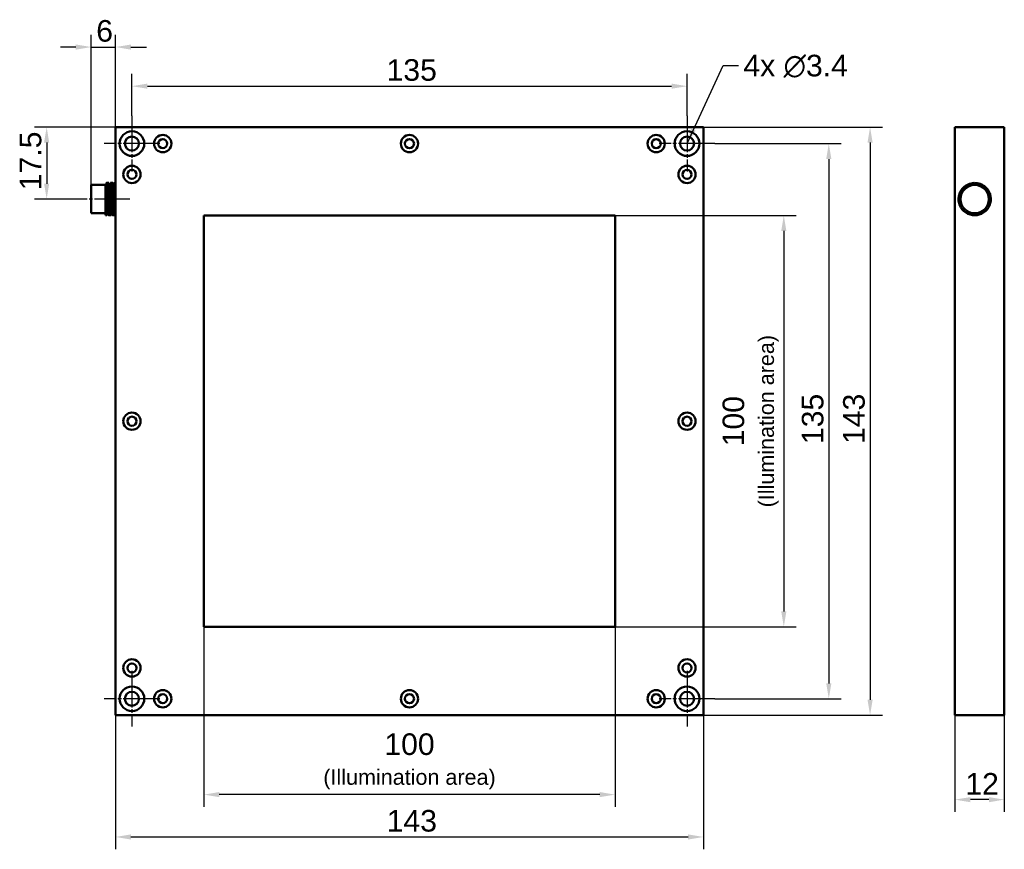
# Paper-space layout 'Blatt_1' of a CAD drawing. Header units: millimetres. Extents: x 8 to 248, y 19 to 221.
import ezdxf

# ---------------------------------------------------------------- set-up
doc = ezdxf.new("R2010")
doc.units = ezdxf.units.MM
doc.header["$LTSCALE"] = 1.5
doc.linetypes.add('CHAIN', pattern=[0.3543, 0.2362, -0.0295, 0.0591, -0.0295])
for name, color, linetype, lineweight in [('Bemaßungen(DIN)', 179, 'Continuous', 25), ('Mittellinie(DIN)', 179, 'CHAIN', 25), ('Mittelpunktmarkierung(DIN)', 179, 'Continuous', 25), ('Sichtbare Kanten(DIN)', 179, 'Continuous', 50), ('Symbole(DIN)', 179, 'Continuous', 25)]:
    doc.layers.add(name, color=color, linetype=linetype, lineweight=lineweight)
doc.styles.add('STANDARD-BSI~0', font='arial.ttf')
doc.dimstyles.new('Katalogzeichnungen', dxfattribs={"dimscale": 1.5, "dimtxt": 3.5, "dimasz": 2.5, "dimexe": 2, "dimexo": 0, "dimgap": 0.8, "dimtad": 1, "dimrnd": 1e-08, "dimdsep": 46, "dimtxsty": 'STANDARD-BSI~0', "dimcen": 0.09, "dimdle": 10, "dimclrd": 250, "dimclre": 250, "dimclrt": 250, "dimazin": 2, "dimtfac": 1, "dimtmove": 0, "dimatfit": 3, "dimfxl": 1, "dimtolj": 1, "dimtzin": 0, "dimlwd": 25, "dimlwe": 25, "dimarcsym": 0})
doc.dimstyles.new('Katalogzeichnungen$7', dxfattribs={"dimscale": 1.5, "dimtxt": 3.5, "dimasz": 2.5, "dimexe": 2, "dimexo": 0, "dimgap": 0.8, "dimtad": 1, "dimrnd": 1e-08, "dimdsep": 46, "dimtxsty": 'STANDARD-BSI~0', "dimcen": 0.09, "dimdle": 10, "dimclrd": 179, "dimclre": 250, "dimclrt": 250, "dimazin": 2, "dimtfac": 1, "dimtmove": 0, "dimatfit": 3, "dimfxl": 1, "dimtolj": 1, "dimtzin": 0, "dimlwd": 25, "dimlwe": 25, "dimarcsym": 0})

# ---------------------------------------------------------------- blocks, each defined once
blk = doc.blocks.new('*D9')
at = {"layer": 'Bemaßungen(DIN)', "color": 250, "linetype": 'Continuous', "lineweight": 25}
for p, q in [((35.78, 197.53), (35.78, 207.74)), ((170.78, 197.53), (170.78, 207.74)), ((39.53, 204.74), (167.03, 204.74))]:
    blk.add_line(p, q, dxfattribs=at)
at = {"layer": 'Bemaßungen(DIN)', "color": 250, "linetype": 'Continuous'}
for points in [[(39.53, 205.37), (39.53, 204.12), (35.78, 204.74)], [(167.03, 205.37), (167.03, 204.12), (170.78, 204.74)]]:
    blk.add_solid(points, dxfattribs=at)
at = {"layer": 'Defpoints', "color": 0, "linetype": 'Continuous'}
for p in [(170.78, 204.74), (35.78, 197.53), (170.78, 197.53)]:
    blk.add_point(p, dxfattribs=at)
at = {"layer": 'Bemaßungen(DIN)', "color": 250, "linetype": 'Continuous', "lineweight": 25, "insert": (97.7, 211.31), "char_height": 5.25, "attachment_point": 1, "style": 'STANDARD-BSI~0'}
blk.add_mtext('\\A1;135', dxfattribs=at)
blk = doc.blocks.new('*D10')
at = {"layer": 'Bemaßungen(DIN)', "color": 250, "linetype": 'Continuous', "lineweight": 25}
for p, q in [((31.78, 51.78), (31.78, 19.17)), ((174.78, 51.78), (174.78, 19.17)), ((35.53, 22.17), (171.03, 22.17))]:
    blk.add_line(p, q, dxfattribs=at)
at = {"layer": 'Bemaßungen(DIN)', "color": 250, "linetype": 'Continuous'}
for points in [[(35.53, 22.8), (35.53, 21.55), (31.78, 22.17)], [(171.03, 22.8), (171.03, 21.55), (174.78, 22.17)]]:
    blk.add_solid(points, dxfattribs=at)
at = {"layer": 'Defpoints', "color": 0, "linetype": 'Continuous'}
for p in [(31.78, 51.78), (174.78, 51.78), (174.78, 22.17)]:
    blk.add_point(p, dxfattribs=at)
at = {"layer": 'Bemaßungen(DIN)', "color": 250, "linetype": 'Continuous', "lineweight": 25, "insert": (97.72, 28.73), "char_height": 5.25, "attachment_point": 1, "style": 'STANDARD-BSI~0'}
blk.add_mtext('\\A1;143', dxfattribs=at)
blk = doc.blocks.new('*D11')
at = {"layer": 'Bemaßungen(DIN)', "color": 250, "linetype": 'Continuous', "lineweight": 25}
for p, q in [((153.28, 173.28), (197.31, 173.28)), ((194.31, 169.53), (194.31, 77.03)), ((153.28, 73.28), (197.31, 73.28))]:
    blk.add_line(p, q, dxfattribs=at)
at = {"layer": 'Bemaßungen(DIN)', "color": 250, "linetype": 'Continuous'}
for points in [[(193.69, 169.53), (194.94, 169.53), (194.31, 173.28)], [(193.69, 77.03), (194.94, 77.03), (194.31, 73.28)]]:
    blk.add_solid(points, dxfattribs=at)
at = {"layer": 'Defpoints', "color": 0, "linetype": 'Continuous'}
for p in [(153.28, 173.28), (153.28, 73.28), (194.31, 73.28)]:
    blk.add_point(p, dxfattribs=at)
at = {"layer": 'Bemaßungen(DIN)', "color": 250, "linetype": 'Continuous', "lineweight": 25, "insert": (179.42, 123.28), "char_height": 5.25, "attachment_point": 2, "rotation": 90, "style": 'STANDARD-BSI~0'}
blk.add_mtext('\\A1;\\fArial|b0|i0;\\H5.2500;100\\P\\fArial|b0|i0;\\H3.7500;(Illumination area)', dxfattribs=at)
blk = doc.blocks.new('*D12')
at = {"layer": 'Bemaßungen(DIN)', "color": 250, "linetype": 'Continuous', "lineweight": 25}
for p, q in [((174.78, 194.78), (218.29, 194.78)), ((215.29, 191.03), (215.29, 55.53)), ((174.78, 51.78), (218.29, 51.78))]:
    blk.add_line(p, q, dxfattribs=at)
at = {"layer": 'Bemaßungen(DIN)', "color": 250, "linetype": 'Continuous'}
for points in [[(214.67, 191.03), (215.92, 191.03), (215.29, 194.78)], [(214.67, 55.53), (215.92, 55.53), (215.29, 51.78)]]:
    blk.add_solid(points, dxfattribs=at)
at = {"layer": 'Defpoints', "color": 0, "linetype": 'Continuous'}
for p in [(174.78, 194.78), (174.78, 51.78), (215.29, 51.78)]:
    blk.add_point(p, dxfattribs=at)
at = {"layer": 'Bemaßungen(DIN)', "color": 250, "linetype": 'Continuous', "lineweight": 25, "insert": (208.73, 117.73), "char_height": 5.25, "attachment_point": 1, "rotation": 90, "style": 'STANDARD-BSI~0'}
blk.add_mtext('\\A1;143', dxfattribs=at)
blk = doc.blocks.new('*D13')
at = {"layer": 'Bemaßungen(DIN)', "color": 250, "linetype": 'Continuous', "lineweight": 25}
for p, q in [((235.94, 51.78), (235.94, 28.25)), ((247.94, 51.78), (247.94, 28.25)), ((244.19, 31.25), (239.69, 31.25))]:
    blk.add_line(p, q, dxfattribs=at)
at = {"layer": 'Bemaßungen(DIN)', "color": 250, "linetype": 'Continuous'}
for points in [[(239.69, 31.87), (239.69, 30.62), (235.94, 31.25)], [(244.19, 31.87), (244.19, 30.62), (247.94, 31.25)]]:
    blk.add_solid(points, dxfattribs=at)
at = {"layer": 'Defpoints', "color": 0, "linetype": 'Continuous'}
for p in [(235.94, 51.78), (247.94, 51.78), (235.94, 31.25)]:
    blk.add_point(p, dxfattribs=at)
at = {"layer": 'Bemaßungen(DIN)', "color": 250, "linetype": 'Continuous', "lineweight": 25, "insert": (238.45, 37.72), "char_height": 5.25, "attachment_point": 1, "style": 'STANDARD-BSI~0'}
blk.add_mtext('\\A1;12', dxfattribs=at)
blk = doc.blocks.new('*D14')
at = {"layer": 'Bemaßungen(DIN)', "color": 250, "linetype": 'Continuous', "lineweight": 25}
for p, q in [((177.53, 190.78), (208.25, 190.78)), ((205.25, 187.03), (205.25, 59.53)), ((177.53, 55.78), (208.25, 55.78))]:
    blk.add_line(p, q, dxfattribs=at)
at = {"layer": 'Bemaßungen(DIN)', "color": 250, "linetype": 'Continuous'}
for points in [[(204.63, 187.03), (205.88, 187.03), (205.25, 190.78)], [(204.63, 59.53), (205.88, 59.53), (205.25, 55.78)]]:
    blk.add_solid(points, dxfattribs=at)
at = {"layer": 'Defpoints', "color": 0, "linetype": 'Continuous'}
for p in [(177.53, 190.78), (177.53, 55.78), (205.25, 55.78)]:
    blk.add_point(p, dxfattribs=at)
at = {"layer": 'Bemaßungen(DIN)', "color": 250, "linetype": 'Continuous', "lineweight": 25, "insert": (198.69, 117.71), "char_height": 5.25, "attachment_point": 1, "rotation": 90, "style": 'STANDARD-BSI~0'}
blk.add_mtext('\\A1;135', dxfattribs=at)
blk = doc.blocks.new('*D15')
at = {"layer": 'Bemaßungen(DIN)', "color": 250, "linetype": 'Continuous', "lineweight": 25}
for p, q in [((53.28, 73.28), (53.28, 29.47)), ((153.28, 73.28), (153.28, 29.47)), ((149.53, 32.47), (57.03, 32.47))]:
    blk.add_line(p, q, dxfattribs=at)
at = {"layer": 'Bemaßungen(DIN)', "color": 250, "linetype": 'Continuous'}
for points in [[(57.03, 33.1), (57.03, 31.85), (53.28, 32.47)], [(149.53, 33.1), (149.53, 31.85), (153.28, 32.47)]]:
    blk.add_solid(points, dxfattribs=at)
at = {"layer": 'Defpoints', "color": 0, "linetype": 'Continuous'}
for p in [(53.28, 73.28), (153.28, 73.28), (53.28, 32.47)]:
    blk.add_point(p, dxfattribs=at)
at = {"layer": 'Bemaßungen(DIN)', "color": 250, "linetype": 'Continuous', "lineweight": 25, "insert": (103.28, 47.36), "char_height": 5.25, "attachment_point": 2, "style": 'STANDARD-BSI~0'}
blk.add_mtext('\\A1;\\fArial|b0|i0;\\H5.2500;100\\P\\fArial|b0|i0;\\H3.7500;(Illumination area)', dxfattribs=at)
blk = doc.blocks.new('*D16')
at = {"layer": 'Bemaßungen(DIN)', "color": 250, "linetype": 'Continuous', "lineweight": 25}
for p, q in [((25.88, 180.73), (25.88, 217.26)), ((31.78, 194.78), (31.78, 217.26)), ((22.13, 214.26), (18.38, 214.26)), ((25.88, 214.26), (31.78, 214.26)), ((35.53, 214.26), (39.28, 214.26))]:
    blk.add_line(p, q, dxfattribs=at)
at = {"layer": 'Bemaßungen(DIN)', "color": 250, "linetype": 'Continuous'}
for points in [[(22.13, 214.88), (22.13, 213.63), (25.88, 214.26)], [(35.53, 214.88), (35.53, 213.63), (31.78, 214.26)]]:
    blk.add_solid(points, dxfattribs=at)
at = {"layer": 'Defpoints', "color": 0, "linetype": 'Continuous'}
for p in [(31.78, 214.26), (31.78, 194.78), (25.88, 180.73)]:
    blk.add_point(p, dxfattribs=at)
at = {"layer": 'Bemaßungen(DIN)', "color": 250, "linetype": 'Continuous', "lineweight": 25, "insert": (27.09, 220.82), "char_height": 5.25, "attachment_point": 1, "style": 'STANDARD-BSI~0'}
blk.add_mtext('\\A1;6', dxfattribs=at)
blk = doc.blocks.new('*D17')
at = {"layer": 'Bemaßungen(DIN)', "color": 250, "linetype": 'Continuous', "lineweight": 25}
for p, q in [((31.78, 194.78), (12.04, 194.78)), ((15.04, 191.03), (15.04, 181.03)), ((22.13, 177.28), (12.04, 177.28))]:
    blk.add_line(p, q, dxfattribs=at)
at = {"layer": 'Bemaßungen(DIN)', "color": 250, "linetype": 'Continuous'}
for points in [[(14.41, 191.03), (15.66, 191.03), (15.04, 194.78)], [(14.41, 181.03), (15.66, 181.03), (15.04, 177.28)]]:
    blk.add_solid(points, dxfattribs=at)
at = {"layer": 'Defpoints', "color": 0, "linetype": 'Continuous'}
for p in [(31.78, 194.78), (15.04, 177.28), (22.13, 177.28)]:
    blk.add_point(p, dxfattribs=at)
at = {"layer": 'Bemaßungen(DIN)', "color": 250, "linetype": 'Continuous', "lineweight": 25, "insert": (8.48, 179.44), "char_height": 5.25, "attachment_point": 1, "rotation": 90, "style": 'STANDARD-BSI~0'}
blk.add_mtext('\\A1;17.5', dxfattribs=at)

psp = doc.layouts.new('Blatt_1')

# ---------------------------------------------------------------- linework, layer by layer
at = {"layer": 'Mittellinie(DIN)', "linetype": 'CHAIN', "ltscale": 9.747894}
psp.add_line((35.284, 177.28), (22.125, 177.28), dxfattribs=at)
at = {"layer": 'Mittelpunktmarkierung(DIN)', "linetype": 'CHAIN', "ltscale": 10.000767}
for p, q in [((35.775, 197.53), (35.775, 184.03)), ((170.775, 197.53), (170.775, 184.03)), ((42.525, 190.78), (29.025, 190.78)), ((177.525, 190.78), (164.025, 190.78)), ((35.775, 62.53), (35.775, 49.03)), ((170.775, 62.53), (170.775, 49.03)), ((42.525, 55.78), (29.025, 55.78)), ((177.525, 55.78), (164.025, 55.78))]:
    psp.add_line(p, q, dxfattribs=at)
at = {"layer": 'Sichtbare Kanten(DIN)'}
for p, q in [((174.775, 194.78), (31.775, 194.78)), ((31.775, 194.78), (31.775, 51.78)), ((174.775, 51.78), (174.775, 194.78)), ((246.937, 194.78), (235.937, 194.78)), ((235.937, 51.78), (235.937, 194.78)), ((246.937, 194.78), (247.937, 194.78)), ((247.937, 194.78), (247.937, 51.78)), ((25.875, 173.83), (25.875, 180.73)), ((29.375, 180.73), (25.875, 180.73)), ((29.375, 180.835), (29.375, 178.016)), ((29.375, 180.835), (29.375, 180.835)), ((30.153, 181.205), (29.593, 181.205)), ((31.153, 181.205), (30.593, 181.205)), ((31.775, 181.205), (31.593, 181.205)), ((29.375, 173.355), (29.375, 178.016)), ((29.375, 173.83), (25.875, 173.83)), ((29.653, 173.355), (29.375, 173.355)), ((30.653, 173.355), (30.093, 173.355)), ((31.653, 173.355), (31.093, 173.355)), ((53.275, 73.28), (53.275, 173.28)), ((53.275, 173.28), (153.275, 173.28)), ((153.275, 173.28), (153.275, 73.28)), ((153.275, 73.28), (53.275, 73.28)), ((174.775, 51.78), (31.775, 51.78)), ((246.937, 51.78), (235.937, 51.78)), ((246.937, 51.78), (247.937, 51.78))]:
    psp.add_line(p, q, dxfattribs=at)
for centre, radius in [((35.775, 190.78), 3), ((35.775, 190.78), 1.7), ((43.275, 190.78), 2.1), ((43.275, 190.78), 1.1), ((103.275, 190.78), 2.1), ((103.275, 190.78), 1.1), ((163.275, 190.78), 2.1), ((163.275, 190.78), 1.1), ((170.775, 190.78), 3), ((170.775, 190.78), 1.7), ((35.775, 183.28), 2.1), ((170.775, 183.28), 2.1), ((35.775, 183.28), 1.1), ((170.775, 183.28), 1.1), ((240.737, 177.28), 3.45), ((35.775, 123.28), 2.1), ((170.775, 123.28), 2.1), ((35.775, 123.28), 1.1), ((170.775, 123.28), 1.1), ((35.775, 63.28), 2.1), ((170.775, 63.28), 2.1), ((35.775, 63.28), 1.1), ((170.775, 63.28), 1.1), ((35.775, 55.78), 3), ((35.775, 55.78), 1.7), ((43.275, 55.78), 2.1), ((103.275, 55.78), 2.1), ((163.275, 55.78), 2.1), ((170.775, 55.78), 3), ((170.775, 55.78), 1.7), ((43.275, 55.78), 1.1), ((103.275, 55.78), 1.1), ((163.275, 55.78), 1.1)]:
    psp.add_circle(centre, radius, dxfattribs=at)
psp.add_arc((240.737, 177.28), 3.925, 169.26019, 10.80799, dxfattribs=at)
for points, knots in [([(29.375, 180.835), (29.406, 180.836), (29.438, 180.842), (29.492, 180.864), (29.515, 180.88), (29.549, 180.91), (29.561, 180.925), (29.578, 180.949), (29.583, 180.958), (29.59, 180.974), (29.591, 180.978), (29.591, 180.979), (29.591, 180.979), (29.591, 180.979)], [0, 0, 0, 0, 0.01113382, 0.01113382, 0.02210386, 0.02210386, 0.032514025, 0.032514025, 0.043373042, 0.043373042, 0.058799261, 0.058799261, 0.061453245, 0.061453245, 0.061453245, 0.061453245]), ([(30.093, 173.355), (30.09, 173.355), (30.086, 173.358), (30.062, 173.398), (30.045, 173.528), (30.004, 173.973), (29.981, 174.292), (29.938, 175.061), (29.917, 175.498), (29.878, 176.458), (29.859, 176.973), (29.816, 178.003), (29.794, 178.507), (29.752, 179.421), (29.733, 179.825), (29.694, 180.515), (29.673, 180.788), (29.63, 181.141), (29.608, 181.221), (29.568, 181.184), (29.551, 181.08), (29.532, 180.895)], [-1.782003, -1.782003, -1.782003, -1.782003, -1.7550572, -1.7550572, -1.6046561, -1.6046561, -1.4479567, -1.4479567, -1.2972077, -1.2972077, -1.1424856, -1.1424856, -0.9877721, -0.9877721, -0.8386297, -0.8386297, -0.6825675, -0.6825675, -0.5295866, -0.5295866, -0.3871369, -0.3871369, -0.3871369, -0.3871369]), ([(30.72, 173.669), (30.717, 173.642), (30.714, 173.617), (30.689, 173.415), (30.667, 173.335), (30.626, 173.382), (30.608, 173.502), (30.568, 173.923), (30.546, 174.221), (30.503, 174.969), (30.481, 175.415), (30.441, 176.382), (30.422, 176.894), (30.38, 177.923), (30.358, 178.431), (30.315, 179.354), (30.296, 179.764), (30.258, 180.469), (30.236, 180.751), (30.194, 181.115), (30.173, 181.205), (30.153, 181.205)], [3.8494758, 3.8494758, 3.8494758, 3.8494758, 3.8700507, 3.8700507, 4.0262286, 4.0262286, 4.17735, 4.17735, 4.3293683, 4.3293683, 4.485398, 4.485398, 4.6393656, 4.6393656, 4.7942835, 4.7942835, 4.9435227, 4.9435227, 5.0995428, 5.0995428, 5.2452163, 5.2452163, 5.2452163, 5.2452163]), ([(30.22, 180.89), (30.237, 180.876), (30.258, 180.863), (30.307, 180.843), (30.336, 180.837), (30.367, 180.835), (30.37, 180.835), (30.373, 180.835)], [1.152745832, 1.152745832, 1.152745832, 1.152745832, 1.162638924, 1.162638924, 1.173011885, 1.173011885, 1.174069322, 1.174069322, 1.174069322, 1.174069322]), ([(30.373, 180.835), (30.404, 180.835), (30.436, 180.842), (30.49, 180.863), (30.514, 180.879), (30.549, 180.909), (30.561, 180.924), (30.577, 180.948), (30.582, 180.957), (30.59, 180.973), (30.591, 180.977), (30.591, 180.979), (30.591, 180.979), (30.591, 180.979)], [0, 0, 0, 0, 0.011134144, 0.011134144, 0.022110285, 0.022110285, 0.032533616, 0.032533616, 0.043348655, 0.043348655, 0.058608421, 0.058608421, 0.061698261, 0.061698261, 0.061698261, 0.061698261]), ([(31.093, 173.355), (31.086, 173.355), (31.078, 173.368), (31.051, 173.466), (31.033, 173.63), (30.992, 174.134), (30.97, 174.473), (30.927, 175.289), (30.906, 175.759), (30.868, 176.742), (30.848, 177.243), (30.806, 178.247), (30.784, 178.739), (30.742, 179.622), (30.724, 180.006), (30.685, 180.649), (30.663, 180.895), (30.619, 181.187), (30.598, 181.235), (30.562, 181.147), (30.548, 181.049), (30.532, 180.895)], [-4.2570038, -4.2570038, -4.2570038, -4.2570038, -4.2004498, -4.2004498, -4.0510324, -4.0510324, -3.897531, -3.897531, -3.741445, -3.741445, -3.5919404, -3.5919404, -3.4381653, -3.4381653, -3.2890445, -3.2890445, -3.1329497, -3.1329497, -2.9808879, -2.9808879, -2.8617999, -2.8617999, -2.8617999, -2.8617999]), ([(31.72, 173.669), (31.714, 173.611), (31.708, 173.561), (31.679, 173.369), (31.657, 173.321), (31.616, 173.432), (31.599, 173.581), (31.558, 174.055), (31.536, 174.379), (31.493, 175.171), (31.471, 175.633), (31.433, 176.606), (31.414, 177.104), (31.372, 178.114), (31.349, 178.615), (31.307, 179.532), (31.288, 179.939), (31.249, 180.598), (31.228, 180.846), (31.189, 181.137), (31.171, 181.205), (31.153, 181.205)], [1.3757173, 1.3757173, 1.3757173, 1.3757173, 1.4201378, 1.4201378, 1.5773428, 1.5773428, 1.7270608, 1.7270608, 1.8800038, 1.8800038, 2.0360048, 2.0360048, 2.1850993, 2.1850993, 2.3397747, 2.3397747, 2.4943687, 2.4943687, 2.6450778, 2.6450778, 2.7714031, 2.7714031, 2.7714031, 2.7714031]), ([(31.22, 180.89), (31.237, 180.876), (31.258, 180.863), (31.307, 180.843), (31.336, 180.837), (31.367, 180.835), (31.37, 180.835), (31.373, 180.835)], [1.152745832, 1.152745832, 1.152745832, 1.152745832, 1.162638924, 1.162638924, 1.173011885, 1.173011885, 1.174069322, 1.174069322, 1.174069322, 1.174069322]), ([(31.373, 180.835), (31.404, 180.835), (31.436, 180.842), (31.49, 180.863), (31.514, 180.879), (31.549, 180.909), (31.561, 180.924), (31.577, 180.948), (31.582, 180.957), (31.59, 180.973), (31.591, 180.977), (31.591, 180.979), (31.591, 180.979), (31.591, 180.979)], [0, 0, 0, 0, 0.011134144, 0.011134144, 0.022110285, 0.022110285, 0.032533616, 0.032533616, 0.043348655, 0.043348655, 0.058608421, 0.058608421, 0.061698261, 0.061698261, 0.061698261, 0.061698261]), ([(31.775, 178.911), (31.767, 179.092), (31.759, 179.266), (31.73, 179.854), (31.713, 180.218), (31.672, 180.793), (31.651, 180.999), (31.607, 181.223), (31.586, 181.235), (31.554, 181.093), (31.543, 181.009), (31.532, 180.895)], [-5.94495753, -5.94495753, -5.94495753, -5.94495753, -5.88500185, -5.88500185, -5.7339734, -5.7339734, -5.58176352, -5.58176352, -5.42563964, -5.42563964, -5.33740366, -5.33740366, -5.33740366, -5.33740366]), ([(236.881, 178.011), (236.848, 177.73), (236.86, 177.508), (236.885, 177.359), (236.893, 177.315), (236.909, 177.277), (236.913, 177.269), (236.919, 177.261), (236.921, 177.258), (236.925, 177.255), (236.926, 177.255), (236.929, 177.254), (236.931, 177.254), (236.934, 177.254), (236.935, 177.254), (236.939, 177.256), (236.941, 177.258), (236.948, 177.266), (236.954, 177.277), (237.005, 177.41), (237.047, 177.8), (237.36, 178.716), (237.596, 179.139), (238.225, 179.886), (238.613, 180.198), (239.192, 180.497), (239.338, 180.561), (239.707, 180.696), (239.935, 180.755), (240.371, 180.823), (240.576, 180.838), (240.782, 180.835)], [0.000001, 0.000001, 0.000001, 0.000001, 0.08490945, 0.08490945, 0.09987569, 0.09987569, 0.10331455, 0.10331455, 0.10466639, 0.10466639, 0.10543767, 0.10543767, 0.10607857, 0.10607857, 0.1068051, 0.1068051, 0.10794311, 0.10794311, 0.11179227, 0.11179227, 0.14583148, 0.14583148, 0.1801485, 0.1801485, 0.21517011, 0.21517011, 0.22645199, 0.22645199, 0.24312845, 0.24312845, 0.25768909, 0.25768909, 0.25768909, 0.25768909]), ([(244.592, 178.016), (244.529, 178.346), (244.424, 178.668), (244.064, 179.421), (243.766, 179.825), (243.019, 180.515), (242.571, 180.788), (241.604, 181.141), (241.096, 181.221), (240.088, 181.183), (239.597, 181.069), (238.663, 180.653), (238.232, 180.346), (237.615, 179.688), (237.397, 179.376), (237.065, 178.714), (236.948, 178.368), (236.881, 178.011)], [-1.0891297, -1.0891297, -1.0891297, -1.0891297, -0.9877721, -0.9877721, -0.8386297, -0.8386297, -0.6825675, -0.6825675, -0.5295866, -0.5295866, -0.3797874, -0.3797874, -0.2225448, -0.2225448, -0.109041, -0.109041, -0.000001, -0.000001, -0.000001, -0.000001]), ([(240.782, 180.835), (240.914, 180.833), (241.046, 180.825), (241.315, 180.792), (241.452, 180.767), (241.88, 180.665), (242.163, 180.56), (242.87, 180.193), (243.255, 179.88), (243.782, 179.246), (244.041, 178.872), (244.435, 177.81), (244.474, 177.391), (244.528, 177.305), (244.53, 177.302), (244.535, 177.298), (244.537, 177.297), (244.54, 177.295), (244.541, 177.295), (244.544, 177.295), (244.546, 177.295), (244.549, 177.297), (244.55, 177.298), (244.555, 177.302), (244.557, 177.305), (244.565, 177.317), (244.569, 177.329), (244.584, 177.374), (244.594, 177.429), (244.614, 177.624), (244.616, 177.802), (244.592, 178.016)], [0.000001, 0.000001, 0.000001, 0.000001, 0.03968943, 0.03968943, 0.08128718, 0.08128718, 0.17158055, 0.17158055, 0.32027468, 0.32027468, 0.41879835, 0.41879835, 0.51565696, 0.51565696, 0.5198991, 0.5198991, 0.52234256, 0.52234256, 0.52403642, 0.52403642, 0.52564726, 0.52564726, 0.52780919, 0.52780919, 0.53199217, 0.53199217, 0.54389528, 0.54389528, 0.5857876, 0.5857876, 0.66201199, 0.66201199, 0.66201199, 0.66201199]), ([(29.72, 173.669), (29.72, 173.668), (29.72, 173.666), (29.698, 173.465), (29.676, 173.36), (29.635, 173.35), (29.617, 173.439), (29.577, 173.806), (29.555, 174.088), (29.512, 174.799), (29.49, 175.217), (29.455, 176.037), (29.441, 176.416), (29.41, 177.208), (29.393, 177.617), (29.375, 178.016)], [6.32381301, 6.32381301, 6.32381301, 6.32381301, 6.32501748, 6.32501748, 6.47854681, 6.47854681, 6.62766321, 6.62766321, 6.78367793, 6.78367793, 6.93549668, 6.93549668, 7.05297696, 7.05297696, 7.17481914, 7.17481914, 7.17481914, 7.17481914]), ([(29.873, 173.724), (29.842, 173.724), (29.811, 173.718), (29.757, 173.696), (29.734, 173.681), (29.7, 173.652), (29.688, 173.637), (29.671, 173.614), (29.666, 173.605), (29.659, 173.59), (29.658, 173.586), (29.658, 173.585), (29.657, 173.585), (29.657, 173.585)], [0, 0, 0, 0, 0.011128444, 0.011128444, 0.022088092, 0.022088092, 0.03247775, 0.03247775, 0.043414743, 0.043414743, 0.059125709, 0.059125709, 0.061048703, 0.061048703, 0.061048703, 0.061048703]), ([(30.032, 173.664), (30.017, 173.678), (29.997, 173.691), (29.95, 173.713), (29.923, 173.721), (29.887, 173.724), (29.88, 173.724), (29.873, 173.724)], [1.151080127, 1.151080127, 1.151080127, 1.151080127, 1.160630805, 1.160630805, 1.170846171, 1.170846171, 1.173363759, 1.173363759, 1.173363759, 1.173363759]), ([(30.873, 173.724), (30.842, 173.724), (30.811, 173.718), (30.757, 173.696), (30.734, 173.681), (30.7, 173.652), (30.688, 173.637), (30.671, 173.614), (30.666, 173.605), (30.659, 173.59), (30.658, 173.586), (30.658, 173.585), (30.657, 173.585), (30.657, 173.585)], [0, 0, 0, 0, 0.011128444, 0.011128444, 0.022088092, 0.022088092, 0.03247775, 0.03247775, 0.043414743, 0.043414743, 0.059125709, 0.059125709, 0.061048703, 0.061048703, 0.061048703, 0.061048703]), ([(31.032, 173.664), (31.016, 173.678), (30.996, 173.692), (30.948, 173.714), (30.92, 173.721), (30.885, 173.724), (30.879, 173.724), (30.873, 173.724)], [1.151618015, 1.151618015, 1.151618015, 1.151618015, 1.161472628, 1.161472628, 1.17177519, 1.17177519, 1.173900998, 1.173900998, 1.173900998, 1.173900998]), ([(31.775, 173.703), (31.75, 173.692), (31.728, 173.677), (31.696, 173.647), (31.685, 173.634), (31.669, 173.611), (31.665, 173.603), (31.658, 173.588), (31.657, 173.585), (31.657, 173.585)], [0, 0, 0, 0, 0.010818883, 0.010818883, 0.02116715, 0.02116715, 0.03233796, 0.03233796, 0.048737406, 0.048737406, 0.048737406, 0.048737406])]:
    psp.add_open_spline(points, degree=3, knots=knots, dxfattribs=at)

# ---------------------------------------------------------------- texts
at = {"layer": 'Symbole(DIN)', "color": 250, "insert": (184.476, 212.381), "char_height": 5.25, "width": 25.85906, "attachment_point": 1, "style": 'STANDARD-BSI~0'}
psp.add_mtext('{\\fArial|b0|i0;\\H5.2500;4x \\fAIGDT|b0|i0;\\H5.2500;n\\fArial|b0|i0;\\H5.2500;3.4}', dxfattribs=at)

# ---------------------------------------------------------------- dimensions: what is measured, and where the dimension line sits
at = {"layer": 'Bemaßungen(DIN)', "color": 250, "linetype": 'Continuous', "lineweight": 25}
for base, p1, p2, angle, override, picture, middle in [((31.775, 214.258), (25.875, 180.73), (31.775, 194.78), 180, {"dimgap": 0.8, "dimdec": 0, "dimtol": 0, "dimlim": 0, "dimtp": 0, "dimtm": 0, "dimtdec": 2, "dimtofl": 1, "dimatfit": 1}, '*D16', (28.825, 214.258)), ((170.775, 204.743), (35.775, 197.53), (170.775, 197.53), 180, {"dimgap": 0.8, "dimdec": 2, "dimtol": 0, "dimlim": 0, "dimtp": 0, "dimtm": 0, "dimtdec": 2, "dimtofl": 0, "dimatfit": 1}, '*D9', (103.275, 204.743)), ((15.039, 177.28), (31.775, 194.78), (22.125, 177.28), 90, {"dimgap": 0.8, "dimdec": 2, "dimtol": 0, "dimlim": 0, "dimtp": 0, "dimtm": 0, "dimtdec": 2, "dimtofl": 0, "dimatfit": 1}, '*D17', (15.039, 186.03)), ((215.291, 51.78), (174.775, 194.78), (174.775, 51.78), 90, {"dimgap": 0.8, "dimdec": 2, "dimtol": 0, "dimlim": 0, "dimtp": 0, "dimtm": 0, "dimtdec": 2, "dimtofl": 0, "dimatfit": 1}, '*D12', (215.291, 123.28)), ((205.252, 55.78), (177.525, 190.78), (177.525, 55.78), 90, {"dimgap": 0.8, "dimdec": 2, "dimtol": 0, "dimlim": 0, "dimtp": 0, "dimtm": 0, "dimtdec": 2, "dimtofl": 0, "dimatfit": 1}, '*D14', (205.252, 123.28)), ((174.775, 22.17), (31.775, 51.78), (174.775, 51.78), 180, {"dimgap": 0.8, "dimdec": 2, "dimtol": 0, "dimlim": 0, "dimtp": 0, "dimtm": 0, "dimtdec": 2, "dimtofl": 0, "dimatfit": 1}, '*D10', (103.275, 22.17)), ((235.937, 31.25), (247.937, 51.78), (235.937, 51.78), 180, {"dimgap": 0.8, "dimdec": 2, "dimtol": 0, "dimlim": 0, "dimtp": 0, "dimtm": 0, "dimtdec": 2, "dimtofl": 0, "dimatfit": 1}, '*D13', (241.937, 31.25))]:
    dim = psp.add_linear_dim(base=base, p1=p1, p2=p2, angle=angle, dimstyle='Katalogzeichnungen', override=override, dxfattribs=at)
    dim.commit()
    dim.dimension.update_dxf_attribs({"geometry": picture, "text_midpoint": middle, "dimtype": 160})
for base, p1, p2, angle, picture, middle in [((194.31, 73.28), (153.275, 173.28), (153.275, 73.28), 90, '*D11', (194.31, 123.28)), ((53.275, 32.472), (153.275, 73.28), (53.275, 73.28), 180, '*D15', (103.275, 32.472))]:
    dim = psp.add_linear_dim(base=base, p1=p1, p2=p2, angle=angle, text='\\fArial|b0|i0;\\H5.2500;<>\\P\\fArial|b0|i0;\\H3.7500;(Illumination area)', dimstyle='Katalogzeichnungen', override={"dimgap": 0.8, "dimdec": 2, "dimtol": 0, "dimlim": 0, "dimtp": 0, "dimtm": 0, "dimtdec": 2, "dimtofl": 0, "dimatfit": 1, "dimtvp": -0.25}, dxfattribs=at)
    dim.commit()
    dim.dimension.update_dxf_attribs({"geometry": picture, "text_midpoint": middle, "dimtype": 160})

# ---------------------------------------------------------------- leaders
at = {"layer": 'Symbole(DIN)', "color": 179, "linetype": 'Continuous', "lineweight": 25, "annotation_type": 0, "has_hookline": 1, "hookline_direction": 0, "text_width": 25.579}
psp.add_leader([(170.775, 190.78), (179.526, 209.756), (183.276, 209.756)], dimstyle='Katalogzeichnungen$7', override={"dimtad": 0}, dxfattribs=at)

doc.saveas('drawing.dxf')
